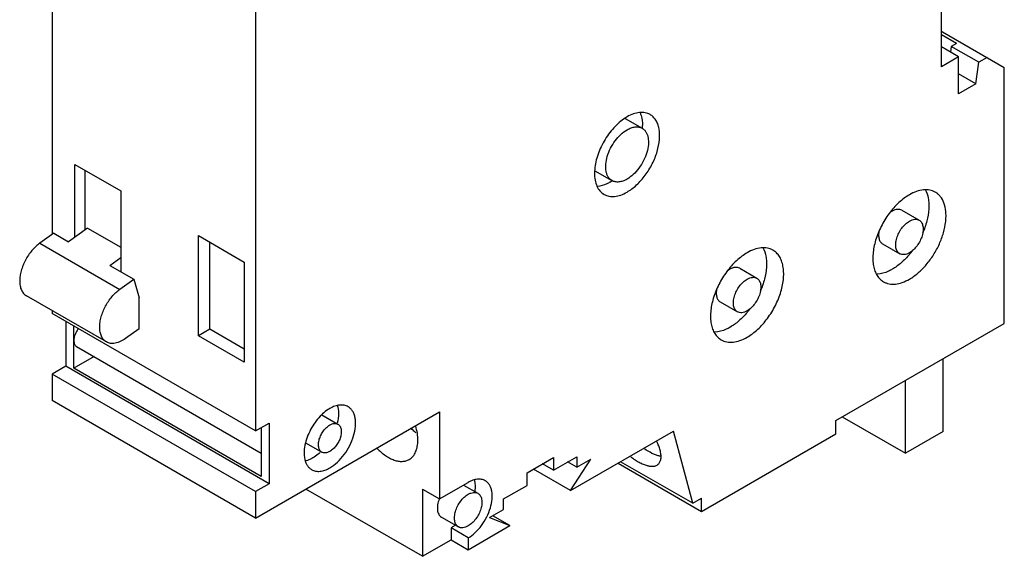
# Model space of a CAD drawing. Header units: millimetres. Extents: x 9 to 69.9, y 11.5 to 98.7.
# Tile 1 of 2: x 9 to 69.9, y 11.5 to 44.7. Entities that reach past the tile are written whole.
import ezdxf

# ---------------------------------------------------------------- set-up
doc = ezdxf.new("R2010")
doc.units = ezdxf.units.MM
doc.header["$LTSCALE"] = 7.166511
doc.layers.get('0').update_dxf_attribs({"linetype": 'CONTINUOUS'})

msp = doc.modelspace()

# ---------------------------------------------------------------- linework, layer by layer
at = {"color": 7, "linetype": 'Continuous'}
for p, q in [((66.036, 41.834), (66.036, 70.983)), ((11.023, 57.756), (11.023, 31.464)), ((23.61, 50.489), (23.61, 19.299)), ((66.107, 43.997), (66.036, 43.957)), ((66.107, 43.997), (69.925, 41.793)), ((66.961, 43.266), (66.036, 43.8)), ((66.961, 43.266), (66.647, 43.085)), ((67.097, 42.446), (66.036, 43.058)), ((66.647, 43.085), (66.598, 42.734)), ((68.344, 42.105), (66.647, 43.085)), ((67.097, 42.446), (66.036, 41.834)), ((67.097, 40.16), (67.097, 42.446)), ((68.157, 40.772), (68.344, 42.105)), ((68.864, 42.405), (68.344, 42.105)), ((69.925, 25.953), (69.925, 41.793)), ((68.157, 40.772), (67.097, 41.385)), ((68.157, 40.772), (67.097, 40.16)), ((46.466, 38.637), (47.526, 38.025)), ((12.437, 35.792), (15.266, 34.159)), ((12.437, 31.289), (12.437, 35.792)), ((13.074, 31.747), (13.074, 35.424)), ((44.594, 35.396), (45.655, 34.784)), ((15.266, 34.159), (15.266, 29.144)), ((63.595, 32.952), (64.656, 32.34)), ((13.215, 31.848), (12.042, 31.005)), ((13.215, 31.848), (15.266, 30.664)), ((11.123, 31.536), (10.263, 30.918)), ((11.123, 31.536), (12.042, 31.005)), ((20.074, 31.383), (22.903, 29.75)), ((20.074, 25.177), (20.074, 31.383)), ((10.261, 30.917), (15.211, 28.059)), ((20.781, 25.586), (20.781, 30.975)), ((62.395, 30.874), (63.456, 30.262)), ((14.588, 29.535), (15.266, 30.023)), ((14.588, 29.535), (16.073, 28.678)), ((22.903, 29.75), (22.903, 23.544)), ((53.555, 29.36), (54.615, 28.748)), ((15.212, 28.06), (16.073, 28.678)), ((16.073, 28.678), (16.404, 27.537)), ((14.383, 24.802), (9.433, 27.659)), ((16.404, 25.621), (16.404, 27.537)), ((52.355, 27.281), (53.415, 26.669)), ((11.023, 26.741), (11.023, 26.565)), ((23.61, 19.299), (11.023, 26.565)), ((11.872, 26.075), (11.872, 23.299)), ((12.367, 23.177), (12.367, 25.79)), ((16.404, 25.621), (15.556, 25.012)), ((20.781, 25.586), (20.074, 25.177)), ((22.903, 24.361), (20.781, 25.586)), ((59.506, 19.937), (69.925, 25.953)), ((22.903, 23.544), (20.074, 25.177)), ((12.532, 24.525), (23.963, 17.926)), ((13.617, 23.899), (12.367, 23.177)), ((66.142, 19.261), (66.142, 23.769)), ((11.872, 23.299), (11.023, 22.809)), ((24.458, 16.033), (11.872, 23.299)), ((23.963, 16.482), (12.367, 23.177)), ((23.61, 15.543), (11.023, 22.809)), ((11.023, 22.809), (11.023, 21.176)), ((63.809, 17.914), (63.809, 22.421)), ((23.61, 13.91), (11.023, 21.176)), ((23.61, 13.91), (34.994, 20.483)), ((27.71, 20.291), (28.706, 19.716)), ((34.994, 20.483), (34.994, 15.094)), ((59.905, 20.168), (63.809, 17.914)), ((23.61, 19.299), (24.458, 19.789)), ((23.963, 19.503), (23.963, 16.482)), ((24.458, 19.789), (24.458, 16.033)), ((59.506, 19.121), (59.506, 19.937)), ((43.091, 15.604), (49.454, 19.278)), ((50.648, 14.823), (49.454, 19.278)), ((51.191, 14.32), (59.506, 19.121)), ((66.142, 19.261), (63.809, 17.914)), ((26.74, 18.541), (27.706, 17.984)), ((42.03, 16.869), (43.479, 17.706)), ((43.479, 17.706), (43.479, 17.053)), ((40.403, 16.706), (42.03, 17.645)), ((42.03, 16.869), (41.358, 17.257)), ((42.03, 17.645), (42.03, 16.869)), ((43.479, 17.053), (42.914, 17.38)), ((43.091, 15.604), (44.355, 17.559)), ((43.479, 17.053), (44.355, 17.559)), ((46.029, 17.3), (51.191, 14.32)), ((50.648, 14.823), (46.193, 17.395)), ((40.403, 15.93), (40.403, 16.706)), ((43.091, 15.604), (40.793, 16.931)), ((24.458, 16.033), (23.61, 15.543)), ((34.994, 15.094), (36.762, 16.114)), ((36.477, 15.95), (37.362, 15.439)), ((38.954, 15.094), (40.403, 15.93)), ((23.61, 15.543), (23.61, 13.91)), ((33.933, 11.542), (26.721, 15.706)), ((33.933, 15.706), (34.994, 15.094)), ((33.933, 15.706), (33.933, 11.542)), ((38.954, 14.44), (38.954, 15.094)), ((50.648, 14.823), (51.191, 15.136)), ((51.191, 14.32), (51.191, 15.136)), ((38.078, 13.935), (38.954, 14.44)), ((39.342, 13.44), (38.282, 14.052)), ((35.101, 13.973), (36.162, 13.36)), ((36.762, 11.95), (39.342, 13.44)), ((38.078, 13.935), (39.342, 13.44)), ((36.762, 12.685), (35.701, 13.297)), ((35.701, 13.297), (35.701, 12.562)), ((33.933, 11.542), (35.701, 12.562)), ((35.701, 12.562), (36.762, 11.95)), ((36.762, 12.685), (36.762, 11.95))]:
    msp.add_line(p, q, dxfattribs=at)
for centre, radius, start, end in [((47.976, 36.333), 2.769, 120.01182, 122.88156), ((44.776, 38.18), 2.769, 357.13973, 0.18294), ((47.404, 35.239), 2.828, 177.13, 179.77623), ((44.121, 37.126), 2.814, 300.03483, 302.85559), ((60.151, 33.498), 5.1, 319.98112, 320.9068), ((60.027, 33.598), 5.26, 320.91576, 323.18141), ((49.986, 30.006), 5.26, 320.91576, 323.18141), ((50.11, 29.906), 5.1, 319.98112, 320.9068), ((29.836, 18.085), 3.077, 132.52597, 133.99981)]:
    msp.add_arc(centre, radius, start, end, dxfattribs=at)
for points, knots in [([(48.016, 38.872), (47.922, 38.927), (47.706, 39.005), (47.347, 39.014), (46.964, 38.922), (46.716, 38.803), (46.591, 38.731)], [0, 0, 0, 0, 0.217785, 0.450918, 0.710308, 1, 1, 1, 1]), ([(47.392, 38.982), (47.418, 38.925), (47.512, 38.671), (47.544, 38.397), (47.545, 38.189)], [0, 0, 0, 0, 0.230285, 1, 1, 1, 1]), ([(46.472, 38.659), (46.346, 38.577), (46.097, 38.388), (45.753, 38.051), (45.437, 37.662), (45.158, 37.232), (44.925, 36.775), (44.746, 36.307), (44.626, 35.841), (44.586, 35.531), (44.579, 35.38)], [0, 0, 0, 0, 0.115701, 0.239184, 0.368155, 0.50002, 0.63188, 0.760873, 0.884339, 1, 1, 1, 1]), ([(46.591, 34.077), (46.693, 34.136), (46.896, 34.272), (47.289, 34.602), (47.735, 35.111), (48.167, 35.812), (48.47, 36.562), (48.599, 37.196), (48.611, 37.672), (48.577, 37.992), (48.499, 38.279), (48.379, 38.527), (48.219, 38.73), (48.086, 38.832), (48.016, 38.872)], [0, 0, 0, 0, 0.062391, 0.128832, 0.270352, 0.417442, 0.561717, 0.695325, 0.756318, 0.812798, 0.864737, 0.912551, 0.957158, 1, 1, 1, 1]), ([(45.655, 34.784), (45.609, 34.81), (45.521, 34.877), (45.416, 35.01), (45.338, 35.173), (45.267, 35.435), (45.258, 35.816), (45.357, 36.3), (45.556, 36.793), (45.839, 37.254), (46.183, 37.645), (46.452, 37.852), (46.591, 37.932)], [0, 0, 0, 0, 0.042858, 0.087485, 0.135318, 0.187281, 0.304542, 0.43821, 0.582553, 0.729712, 0.871311, 1, 1, 1, 1]), ([(46.591, 37.932), (46.673, 37.979), (46.836, 38.057), (47.087, 38.118), (47.323, 38.112), (47.464, 38.06), (47.526, 38.025)], [0, 0, 0, 0, 0.289641, 0.54911, 0.782235, 1, 1, 1, 1]), ([(47.526, 38.025), (47.572, 37.998), (47.66, 37.931), (47.765, 37.798), (47.844, 37.635), (47.914, 37.374), (47.923, 36.992), (47.824, 36.508), (47.625, 36.015), (47.342, 35.555), (46.998, 35.163), (46.729, 34.956), (46.591, 34.876)], [0, 0, 0, 0, 0.042858, 0.087485, 0.135318, 0.187281, 0.304542, 0.43821, 0.582553, 0.729712, 0.871311, 1, 1, 1, 1]), ([(44.575, 35.25), (44.575, 35.104), (44.596, 34.828), (44.707, 34.448), (44.894, 34.139), (45.071, 33.991), (45.166, 33.936)], [0, 0, 0, 0, 0.290019, 0.549346, 0.782437, 1, 1, 1, 1]), ([(46.591, 34.876), (46.509, 34.829), (46.345, 34.751), (46.094, 34.691), (45.859, 34.696), (45.717, 34.748), (45.655, 34.784)], [0, 0, 0, 0, 0.289641, 0.54911, 0.782235, 1, 1, 1, 1]), ([(45.53, 34.69), (45.465, 34.652), (45.222, 34.525), (44.954, 34.44), (44.755, 34.421)], [0, 0, 0, 0, 0.271417, 1, 1, 1, 1]), ([(65.656, 34.072), (65.604, 34.102), (65.492, 34.155), (65.248, 34.222), (64.905, 34.231), (64.476, 34.128), (64.197, 33.995), (64.056, 33.914)], [0, 0, 0, 0, 0.108162, 0.218373, 0.451339, 0.71048, 1, 1, 1, 1]), ([(65.026, 34.238), (65.12, 34.071), (65.215, 33.78), (65.261, 33.369), (65.257, 32.894), (65.149, 32.262), (64.974, 31.768), (64.865, 31.52)], [0, 0, 0, 0, 0.204497, 0.319224, 0.442218, 0.710125, 1, 1, 1, 1]), ([(45.166, 33.936), (45.26, 33.882), (45.476, 33.803), (45.834, 33.794), (46.217, 33.887), (46.466, 34.005), (46.591, 34.077)], [0, 0, 0, 0, 0.217785, 0.450918, 0.710308, 1, 1, 1, 1]), ([(64.056, 33.914), (63.941, 33.847), (63.713, 33.695), (63.272, 33.324), (62.771, 32.753), (62.287, 31.966), (61.998, 31.252), (61.855, 30.677), (61.797, 30.266), (61.787, 29.877), (61.826, 29.518), (61.913, 29.195), (62.048, 28.917), (62.228, 28.69), (62.377, 28.575), (62.456, 28.53)], [0, 0, 0, 0, 0.062392, 0.128812, 0.270305, 0.417366, 0.561616, 0.630253, 0.69538, 0.756363, 0.812832, 0.864765, 0.912567, 0.957168, 1, 1, 1, 1]), ([(66.186, 33.414), (66.133, 33.553), (66.027, 33.75), (65.828, 33.958), (65.715, 34.038), (65.656, 34.072)], [0, 0, 0, 0, 0.51981, 0.762699, 1, 1, 1, 1]), ([(62.995, 32.893), (62.982, 32.885), (62.925, 32.851), (62.871, 32.812), (62.832, 32.78)], [0, 0, 0, 0, 0.2413, 1, 1, 1, 1]), ([(63.595, 32.952), (63.556, 32.975), (63.465, 33.008), (63.314, 33.012), (63.153, 32.973), (63.048, 32.923), (62.995, 32.893)], [0, 0, 0, 0, 0.217725, 0.450874, 0.710469, 1, 1, 1, 1]), ([(64.056, 28.688), (64.247, 28.798), (64.621, 29.071), (65.12, 29.582), (65.561, 30.187), (65.92, 30.853), (66.176, 31.543), (66.295, 32.122), (66.324, 32.563), (66.309, 32.957), (66.251, 33.241), (66.186, 33.414)], [0, 0, 0, 0, 0.119605, 0.249978, 0.386876, 0.52524, 0.659852, 0.785932, 0.844629, 0.899972, 1, 1, 1, 1]), ([(63.456, 30.262), (63.427, 30.279), (63.37, 30.322), (63.303, 30.407), (63.253, 30.511), (63.207, 30.679), (63.202, 30.924), (63.265, 31.234), (63.392, 31.55), (63.574, 31.846), (63.795, 32.097), (63.967, 32.229), (64.056, 32.281)], [0, 0, 0, 0, 0.042857, 0.087485, 0.135312, 0.187278, 0.304538, 0.4382, 0.582539, 0.729686, 0.871315, 1, 1, 1, 1]), ([(64.056, 32.281), (64.109, 32.311), (64.213, 32.361), (64.374, 32.4), (64.526, 32.396), (64.616, 32.363), (64.656, 32.34)], [0, 0, 0, 0, 0.289545, 0.549136, 0.782277, 1, 1, 1, 1]), ([(64.656, 32.34), (64.686, 32.323), (64.742, 32.28), (64.809, 32.195), (64.86, 32.09), (64.905, 31.923), (64.911, 31.678), (64.847, 31.367), (64.72, 31.052), (64.538, 30.756), (64.317, 30.505), (64.145, 30.372), (64.056, 30.321)], [0, 0, 0, 0, 0.042857, 0.087485, 0.135312, 0.187278, 0.304538, 0.4382, 0.582539, 0.729686, 0.871315, 1, 1, 1, 1]), ([(62.174, 31.686), (62.157, 31.598), (62.138, 31.429), (62.163, 31.192), (62.235, 31.024), (62.32, 30.926), (62.369, 30.889), (62.395, 30.874)], [0, 0, 0, 0, 0.301415, 0.566092, 0.794374, 0.898831, 1, 1, 1, 1]), ([(10.263, 30.918), (10.175, 30.854), (10.003, 30.711), (9.685, 30.374), (9.355, 29.88), (9.131, 29.333), (9.036, 28.893), (9.018, 28.679), (9.018, 28.576)], [0, 0, 0, 0, 0.118679, 0.244589, 0.507086, 0.765756, 0.887166, 1, 1, 1, 1]), ([(55.615, 30.48), (55.563, 30.51), (55.451, 30.562), (55.207, 30.63), (54.864, 30.639), (54.435, 30.535), (54.156, 30.402), (54.015, 30.321)], [0, 0, 0, 0, 0.108162, 0.218373, 0.451339, 0.71048, 1, 1, 1, 1]), ([(54.015, 25.096), (54.13, 25.162), (54.359, 25.315), (54.799, 25.685), (55.301, 26.256), (55.785, 27.043), (56.073, 27.757), (56.216, 28.332), (56.274, 28.743), (56.284, 29.132), (56.245, 29.491), (56.158, 29.814), (56.024, 30.092), (55.844, 30.32), (55.694, 30.434), (55.615, 30.48)], [0, 0, 0, 0, 0.062392, 0.128812, 0.270305, 0.417366, 0.561616, 0.630253, 0.69538, 0.756363, 0.812832, 0.864765, 0.912567, 0.957168, 1, 1, 1, 1]), ([(54.986, 30.645), (55.08, 30.478), (55.174, 30.188), (55.22, 29.776), (55.216, 29.302), (55.108, 28.67), (54.933, 28.175), (54.824, 27.927)], [0, 0, 0, 0, 0.204497, 0.319224, 0.442218, 0.710125, 1, 1, 1, 1]), ([(54.015, 30.321), (53.9, 30.255), (53.672, 30.102), (53.231, 29.731), (52.73, 29.161), (52.246, 28.373), (51.957, 27.659), (51.815, 27.085), (51.756, 26.674), (51.747, 26.285), (51.785, 25.925), (51.872, 25.603), (52.007, 25.325), (52.187, 25.097), (52.336, 24.983), (52.415, 24.937)], [0, 0, 0, 0, 0.062392, 0.128812, 0.270305, 0.417366, 0.561616, 0.630253, 0.69538, 0.756363, 0.812832, 0.864765, 0.912567, 0.957168, 1, 1, 1, 1]), ([(64.057, 30.219), (63.899, 30.031), (63.571, 29.692), (63.19, 29.413), (62.995, 29.3)], [0, 0, 0, 0, 0.521781, 1, 1, 1, 1]), ([(64.056, 30.321), (64.003, 30.291), (63.899, 30.241), (63.738, 30.202), (63.587, 30.206), (63.496, 30.239), (63.456, 30.262)], [0, 0, 0, 0, 0.289545, 0.549136, 0.782277, 1, 1, 1, 1]), ([(52.955, 29.301), (52.941, 29.293), (52.884, 29.258), (52.83, 29.219), (52.791, 29.188)], [0, 0, 0, 0, 0.2413, 1, 1, 1, 1]), ([(53.555, 29.36), (53.515, 29.383), (53.424, 29.416), (53.273, 29.42), (53.112, 29.381), (53.007, 29.331), (52.955, 29.301)], [0, 0, 0, 0, 0.217725, 0.450874, 0.710469, 1, 1, 1, 1]), ([(62.995, 29.3), (62.918, 29.255), (62.626, 29.104), (62.301, 29.007), (62.062, 28.994)], [0, 0, 0, 0, 0.273413, 1, 1, 1, 1]), ([(53.415, 26.669), (53.386, 26.686), (53.33, 26.729), (53.262, 26.814), (53.212, 26.919), (53.166, 27.087), (53.161, 27.331), (53.224, 27.642), (53.352, 27.958), (53.533, 28.253), (53.754, 28.504), (53.926, 28.637), (54.015, 28.688)], [0, 0, 0, 0, 0.042857, 0.087485, 0.135312, 0.187278, 0.304538, 0.4382, 0.582539, 0.729686, 0.871315, 1, 1, 1, 1]), ([(54.015, 28.688), (54.068, 28.719), (54.173, 28.768), (54.334, 28.807), (54.485, 28.803), (54.576, 28.77), (54.615, 28.748)], [0, 0, 0, 0, 0.289545, 0.549136, 0.782277, 1, 1, 1, 1]), ([(54.615, 28.748), (54.645, 28.73), (54.701, 28.688), (54.768, 28.602), (54.819, 28.498), (54.864, 28.33), (54.87, 28.085), (54.806, 27.775), (54.679, 27.459), (54.497, 27.164), (54.276, 26.913), (54.104, 26.78), (54.015, 26.729)], [0, 0, 0, 0, 0.042857, 0.087485, 0.135312, 0.187278, 0.304538, 0.4382, 0.582539, 0.729686, 0.871315, 1, 1, 1, 1]), ([(62.456, 28.53), (62.509, 28.499), (62.62, 28.447), (62.865, 28.379), (63.207, 28.37), (63.636, 28.474), (63.916, 28.607), (64.056, 28.688)], [0, 0, 0, 0, 0.108162, 0.218373, 0.451339, 0.71048, 1, 1, 1, 1]), ([(9.018, 28.576), (9.018, 28.475), (9.034, 28.282), (9.112, 28.016), (9.243, 27.801), (9.367, 27.697), (9.433, 27.659)], [0, 0, 0, 0, 0.289651, 0.549104, 0.782228, 1, 1, 1, 1]), ([(13.968, 25.718), (13.968, 25.821), (13.985, 26.035), (14.08, 26.475), (14.304, 27.022), (14.635, 27.516), (14.953, 27.853), (15.125, 27.997), (15.212, 28.06)], [0, 0, 0, 0, 0.112834, 0.234244, 0.492914, 0.755411, 0.881321, 1, 1, 1, 1]), ([(52.133, 28.094), (52.116, 28.006), (52.097, 27.837), (52.122, 27.599), (52.194, 27.432), (52.279, 27.333), (52.328, 27.297), (52.355, 27.282)], [0, 0, 0, 0, 0.301415, 0.566092, 0.794374, 0.898831, 1, 1, 1, 1]), ([(54.016, 26.626), (53.859, 26.439), (53.53, 26.1), (53.149, 25.82), (52.955, 25.708)], [0, 0, 0, 0, 0.521781, 1, 1, 1, 1]), ([(54.015, 26.729), (53.963, 26.698), (53.858, 26.648), (53.697, 26.609), (53.546, 26.613), (53.455, 26.646), (53.415, 26.669)], [0, 0, 0, 0, 0.289545, 0.549136, 0.782277, 1, 1, 1, 1]), ([(12.657, 25.63), (12.613, 25.576), (12.532, 25.46), (12.441, 25.272), (12.382, 25.082), (12.367, 24.953), (12.367, 24.892)], [0, 0, 0, 0, 0.260753, 0.522051, 0.771971, 1, 1, 1, 1]), ([(14.383, 24.802), (14.317, 24.84), (14.193, 24.944), (14.062, 25.159), (13.983, 25.424), (13.968, 25.617), (13.968, 25.718)], [0, 0, 0, 0, 0.217772, 0.450895, 0.710349, 1, 1, 1, 1]), ([(52.955, 25.708), (52.877, 25.663), (52.585, 25.512), (52.26, 25.415), (52.021, 25.402)], [0, 0, 0, 0, 0.273413, 1, 1, 1, 1]), ([(15.556, 25.012), (15.455, 24.94), (15.254, 24.819), (14.939, 24.712), (14.683, 24.7), (14.502, 24.743), (14.421, 24.78), (14.383, 24.802)], [0, 0, 0, 0, 0.29583, 0.557613, 0.787974, 0.895296, 1, 1, 1, 1]), ([(52.415, 24.937), (52.468, 24.907), (52.579, 24.855), (52.824, 24.787), (53.166, 24.778), (53.595, 24.882), (53.875, 25.014), (54.015, 25.096)], [0, 0, 0, 0, 0.108162, 0.218373, 0.451339, 0.71048, 1, 1, 1, 1]), ([(12.367, 24.892), (12.367, 24.851), (12.373, 24.774), (12.404, 24.668), (12.457, 24.582), (12.506, 24.541), (12.532, 24.525)], [0, 0, 0, 0, 0.289541, 0.549118, 0.782256, 1, 1, 1, 1]), ([(29.331, 20.798), (29.257, 20.841), (29.086, 20.903), (28.803, 20.91), (28.501, 20.837), (28.305, 20.744), (28.206, 20.687)], [0, 0, 0, 0, 0.217771, 0.450906, 0.710376, 1, 1, 1, 1]), ([(28.206, 17.012), (28.372, 17.109), (28.696, 17.357), (29.11, 17.828), (29.45, 18.382), (29.689, 18.974), (29.791, 19.474), (29.801, 19.851), (29.774, 20.103), (29.713, 20.33), (29.618, 20.526), (29.492, 20.686), (29.386, 20.766), (29.331, 20.798)], [0, 0, 0, 0, 0.128654, 0.27021, 0.417327, 0.561631, 0.695265, 0.756269, 0.81276, 0.864711, 0.912531, 0.95715, 1, 1, 1, 1]), ([(28.659, 20.9), (28.714, 20.735), (28.761, 20.354), (28.708, 19.979), (28.662, 19.782)], [0, 0, 0, 0, 0.461604, 1, 1, 1, 1]), ([(27.699, 20.298), (27.579, 20.182), (27.353, 19.927), (27.068, 19.499), (26.842, 19.038), (26.735, 18.715), (26.695, 18.553)], [0, 0, 0, 0, 0.245675, 0.50021, 0.75464, 1, 1, 1, 1]), ([(28.206, 20.687), (28.167, 20.664), (28.009, 20.566), (27.862, 20.449), (27.757, 20.352)], [0, 0, 0, 0, 0.238186, 1, 1, 1, 1]), ([(27.706, 17.984), (27.681, 17.998), (27.635, 18.034), (27.578, 18.105), (27.536, 18.192), (27.499, 18.331), (27.494, 18.535), (27.547, 18.794), (27.653, 19.057), (27.804, 19.303), (27.988, 19.513), (28.132, 19.623), (28.206, 19.666)], [0, 0, 0, 0, 0.042861, 0.087489, 0.135313, 0.187274, 0.304522, 0.438179, 0.58252, 0.729674, 0.871311, 1, 1, 1, 1]), ([(28.206, 19.666), (28.25, 19.691), (28.337, 19.733), (28.471, 19.765), (28.597, 19.762), (28.673, 19.735), (28.706, 19.716)], [0, 0, 0, 0, 0.28954, 0.549126, 0.782264, 1, 1, 1, 1]), ([(28.706, 19.716), (28.731, 19.701), (28.777, 19.666), (28.834, 19.594), (28.876, 19.508), (28.913, 19.368), (28.918, 19.164), (28.865, 18.905), (28.759, 18.642), (28.608, 18.396), (28.424, 18.186), (28.28, 18.076), (28.206, 18.033)], [0, 0, 0, 0, 0.042861, 0.087489, 0.135313, 0.187274, 0.304522, 0.438179, 0.58252, 0.729674, 0.871311, 1, 1, 1, 1]), ([(33.651, 18.727), (33.651, 18.869), (33.625, 19.163), (33.56, 19.451), (33.517, 19.598)], [0, 0, 0, 0, 0.481126, 1, 1, 1, 1]), ([(33.534, 19.172), (33.509, 19.193), (33.409, 19.279), (33.314, 19.37), (33.245, 19.442)], [0, 0, 0, 0, 0.244968, 1, 1, 1, 1]), ([(26.695, 18.553), (26.652, 18.376), (26.598, 18.034), (26.626, 17.615), (26.716, 17.33), (26.809, 17.151), (26.93, 17.005), (27.029, 16.931), (27.081, 16.901)], [0, 0, 0, 0, 0.303161, 0.569052, 0.687557, 0.797341, 0.900486, 1, 1, 1, 1]), ([(33.112, 17.537), (33.198, 17.586), (33.358, 17.721), (33.529, 18.001), (33.631, 18.345), (33.651, 18.595), (33.651, 18.727)], [0, 0, 0, 0, 0.217784, 0.450917, 0.710308, 1, 1, 1, 1]), ([(48.63, 18.117), (48.607, 18.202), (48.548, 18.379), (48.474, 18.549), (48.432, 18.637)], [0, 0, 0, 0, 0.476456, 1, 1, 1, 1]), ([(27.596, 17.961), (27.56, 17.927), (27.419, 17.804), (27.265, 17.694), (27.145, 17.625)], [0, 0, 0, 0, 0.261454, 1, 1, 1, 1]), ([(28.206, 18.033), (28.162, 18.008), (28.075, 17.966), (27.941, 17.934), (27.815, 17.937), (27.739, 17.965), (27.706, 17.984)], [0, 0, 0, 0, 0.28954, 0.549126, 0.782264, 1, 1, 1, 1]), ([(31.124, 18.217), (31.282, 18.052), (31.535, 17.831), (31.903, 17.608), (32.169, 17.492), (32.429, 17.424), (32.677, 17.407), (32.908, 17.442), (33.049, 17.5), (33.112, 17.537)], [0, 0, 0, 0, 0.304638, 0.443675, 0.572455, 0.690943, 0.800109, 0.902042, 1, 1, 1, 1]), ([(46.817, 17.705), (46.903, 17.639), (47.074, 17.517), (47.333, 17.36), (47.582, 17.239), (47.815, 17.155), (48.029, 17.11), (48.221, 17.106), (48.387, 17.144), (48.479, 17.2), (48.516, 17.233)], [0, 0, 0, 0, 0.174017, 0.335866, 0.48347, 0.615412, 0.73119, 0.831614, 0.919469, 1, 1, 1, 1]), ([(48.558, 17.75), (48.488, 17.767), (48.342, 17.814), (48.035, 17.95), (47.81, 18.089), (47.661, 18.193)], [0, 0, 0, 0, 0.215357, 0.455089, 1, 1, 1, 1]), ([(48.516, 17.233), (48.539, 17.253), (48.581, 17.299), (48.649, 17.413), (48.695, 17.595), (48.691, 17.846), (48.655, 18.023), (48.63, 18.117)], [0, 0, 0, 0, 0.097683, 0.198805, 0.422209, 0.687506, 1, 1, 1, 1]), ([(48.652, 17.731), (48.644, 17.732), (48.613, 17.738), (48.582, 17.745), (48.558, 17.75)], [0, 0, 0, 0, 0.244436, 1, 1, 1, 1]), ([(27.145, 17.625), (27.112, 17.606), (26.983, 17.536), (26.847, 17.481), (26.743, 17.452)], [0, 0, 0, 0, 0.262906, 1, 1, 1, 1]), ([(27.081, 16.901), (27.155, 16.858), (27.326, 16.796), (27.609, 16.789), (27.911, 16.862), (28.107, 16.955), (28.206, 17.012)], [0, 0, 0, 0, 0.217771, 0.450906, 0.710376, 1, 1, 1, 1]), ([(37.812, 16.218), (37.743, 16.258), (37.583, 16.316), (37.319, 16.323), (37.037, 16.255), (36.854, 16.167), (36.762, 16.114)], [0, 0, 0, 0, 0.217767, 0.450898, 0.71037, 1, 1, 1, 1]), ([(36.762, 12.685), (36.917, 12.775), (37.219, 13.007), (37.605, 13.446), (37.923, 13.963), (38.146, 14.516), (38.257, 15.059), (38.247, 15.488), (38.168, 15.781), (38.08, 15.964), (37.962, 16.113), (37.864, 16.188), (37.812, 16.218)], [0, 0, 0, 0, 0.128688, 0.270278, 0.417431, 0.561773, 0.695446, 0.81271, 0.864675, 0.912509, 0.957139, 1, 1, 1, 1]), ([(37.135, 16.285), (37.165, 16.175), (37.197, 15.934), (37.182, 15.692), (37.165, 15.565)], [0, 0, 0, 0, 0.47187, 1, 1, 1, 1]), ([(36.162, 13.36), (36.132, 13.377), (36.076, 13.42), (36.009, 13.506), (35.958, 13.61), (35.913, 13.778), (35.907, 14.022), (35.971, 14.333), (36.098, 14.649), (36.28, 14.944), (36.501, 15.195), (36.673, 15.328), (36.762, 15.379)], [0, 0, 0, 0, 0.042857, 0.087485, 0.135312, 0.187278, 0.304538, 0.4382, 0.582539, 0.729686, 0.871315, 1, 1, 1, 1]), ([(36.762, 15.379), (36.815, 15.41), (36.919, 15.46), (37.08, 15.498), (37.231, 15.495), (37.322, 15.462), (37.362, 15.439)], [0, 0, 0, 0, 0.289545, 0.549136, 0.782277, 1, 1, 1, 1]), ([(37.362, 15.439), (37.391, 15.422), (37.448, 15.379), (37.515, 15.293), (37.565, 15.189), (37.611, 15.021), (37.616, 14.777), (37.553, 14.466), (37.426, 14.15), (37.244, 13.855), (37.023, 13.604), (36.851, 13.471), (36.762, 13.42)], [0, 0, 0, 0, 0.042857, 0.087485, 0.135312, 0.187278, 0.304538, 0.4382, 0.582539, 0.729686, 0.871315, 1, 1, 1, 1]), ([(34.972, 15.092), (34.926, 14.977), (34.86, 14.751), (34.844, 14.465), (34.882, 14.266), (34.933, 14.142), (35.005, 14.042), (35.068, 13.992), (35.101, 13.973)], [0, 0, 0, 0, 0.307153, 0.578066, 0.697151, 0.805463, 0.90517, 1, 1, 1, 1]), ([(35.953, 13.467), (35.932, 13.451), (35.851, 13.39), (35.766, 13.335), (35.701, 13.297)], [0, 0, 0, 0, 0.257584, 1, 1, 1, 1]), ([(36.762, 13.42), (36.709, 13.389), (36.604, 13.34), (36.444, 13.301), (36.292, 13.304), (36.201, 13.338), (36.162, 13.36)], [0, 0, 0, 0, 0.289545, 0.549136, 0.782277, 1, 1, 1, 1])]:
    msp.add_open_spline(points, degree=3, knots=knots, dxfattribs=at)

doc.saveas('drawing.dxf')
